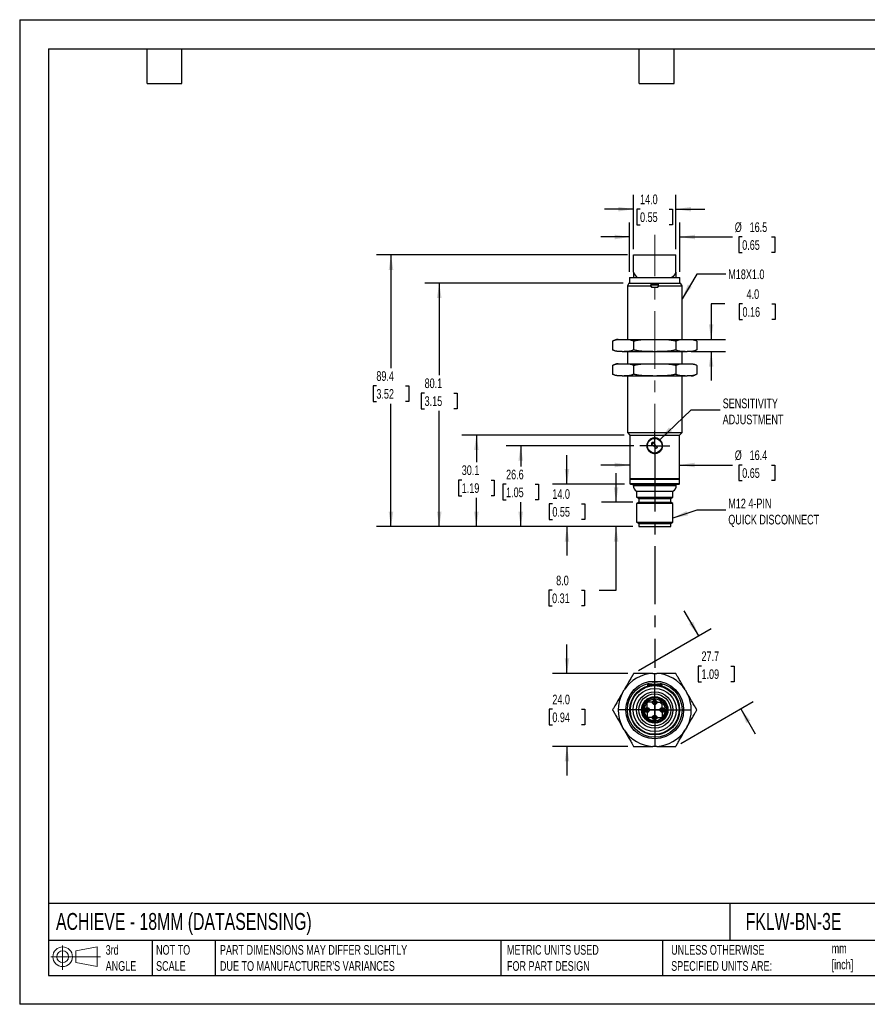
# Model space of a CAD drawing. Header units: millimetres. Extents: x 0 to 419, y 0 to 324.
# Tile 1 of 2: x 0 to 279, y 0 to 324. Entities that reach past the tile are written whole.
import ezdxf

# ---------------------------------------------------------------- set-up
doc = ezdxf.new("R2010")
doc.units = ezdxf.units.MM
doc.header["$LTSCALE"] = 1.5
doc.linetypes.add('CENTERX2', pattern=[20.32, 12.7, -2.54, 2.54, -2.54])
doc.layers.add('CENTER', color=40, linetype='CENTERX2')
doc.layers.add('DIMENSIONS', color=140, linetype='Continuous', lineweight=25)
doc.layers.add('TEXT', color=140, linetype='Continuous', lineweight=25)
doc.styles.add('SLDTEXTSTYLE0', font='TXT', dxfattribs={"width": 0.7})
doc.dimstyles.new('SLDDIMSTYLE0', dxfattribs={"dimtxt": 3.237012, "dimasz": 4.953, "dimexe": 0, "dimexo": 0.0625, "dimgap": 0.809253, "dimtad": 0, "dimtih": 1, "dimtoh": 1, "dimdec": 1, "dimrnd": 1e-09, "dimzin": 4, "dimdsep": 46, "dimtxsty": 'SLDTEXTSTYLE0', "dimsah": 1, "dimcen": 0.09, "dimadec": 0, "dimazin": 1, "dimtfac": 1, "dimtdec": 1, "dimtmove": 0, "dimatfit": 0, "dimfxl": 0, "dimfrac": 2, "dimtolj": 1, "dimtzin": 12, "dimarcsym": 0})
doc.dimstyles.new('SLDDIMSTYLE1', dxfattribs={"dimtxt": 3.237012, "dimasz": 4.953, "dimexe": 0, "dimexo": 0.0625, "dimgap": 0.809253, "dimtad": 0, "dimtih": 1, "dimtoh": 1, "dimdec": 1, "dimrnd": 1e-09, "dimzin": 12, "dimdsep": 46, "dimtxsty": 'SLDTEXTSTYLE0', "dimsah": 1, "dimcen": 0.09, "dimadec": 0, "dimazin": 3, "dimtfac": 1, "dimtdec": 1, "dimtofl": 0, "dimtmove": 0, "dimatfit": 3, "dimfxl": 0, "dimfrac": 2, "dimtolj": 1, "dimtzin": 12, "dimarcsym": 0})
doc.dimstyles.new('SLDDIMSTYLE2', dxfattribs={"dimtxt": 3.237012, "dimasz": 4.953, "dimexe": 0, "dimexo": 0.0625, "dimgap": 0.809253, "dimtad": 0, "dimtih": 1, "dimtoh": 1, "dimdec": 1, "dimrnd": 1e-09, "dimzin": 12, "dimdsep": 46, "dimtxsty": 'SLDTEXTSTYLE0', "dimsah": 1, "dimcen": 0.09, "dimadec": 0, "dimazin": 3, "dimtfac": 1, "dimtdec": 1, "dimtmove": 0, "dimatfit": 0, "dimfxl": 0, "dimfrac": 2, "dimtolj": 1, "dimtzin": 12, "dimarcsym": 0})
doc.dimstyles.new('SLDDIMSTYLE3', dxfattribs={"dimtxt": 0.18, "dimasz": 4.953, "dimexe": 0, "dimexo": 0.0625, "dimgap": 0, "dimtad": 0, "dimtih": 1, "dimtoh": 1, "dimdec": 0, "dimrnd": 1e-09, "dimzin": 0, "dimdsep": 46, "dimtxsty": 'Standard', "dimsah": 1, "dimcen": 0.09, "dimadec": 0, "dimazin": 0, "dimtfac": 4.953, "dimtdec": 0, "dimtofl": 0, "dimtmove": 0, "dimatfit": 3, "dimfxl": 0, "dimfrac": 2, "dimtolj": 1, "dimtzin": 0, "dimarcsym": 0})

# ---------------------------------------------------------------- blocks, each defined once
blk = doc.blocks.new('Block11')
at = {"color": 7, "linetype": 'Continuous', "lineweight": 18}
for p, q in [((3.88, 7.97), (3.88, 0)), ((8.22, 6.25), (15.26, 7.55)), ((15.26, 7.55), (15.26, 1.1)), ((0, 4.32), (16.31, 4.32)), ((8.22, 2.39), (8.22, 6.25)), ((8.22, 2.39), (15.26, 1.1))]:
    blk.add_line(p, q, dxfattribs=at)
for radius in [3.23, 1.93]:
    blk.add_circle((3.88, 4.32), radius, dxfattribs=at)
blk = doc.blocks.new('Block12')
at = {"color": 7, "linetype": 'Continuous'}
blk.add_blockref('Block11', (0, 0), dxfattribs=at)
blk = doc.blocks.new('_D')
at = {"layer": 'DIMENSIONS'}
for p, q in [((196.18, 165.13), (196.18, 174.65)), ((201.74, 165.13), (191.42, 165.13)), ((201.74, 157.13), (191.42, 157.13)), ((196.18, 136.18), (196.18, 157.13)), ((175.14, 136.18), (174.05, 136.18)), ((174.05, 136.18), (174.05, 131.04)), ((184.76, 136.18), (185.84, 136.18)), ((185.84, 136.18), (185.84, 131.04)), ((190.59, 136.18), (196.18, 136.18)), ((174.05, 131.04), (175.14, 131.04)), ((185.84, 131.04), (184.76, 131.04))]:
    blk.add_line(p, q, dxfattribs=at)
for points in [[(196.18, 165.13), (196.94, 170.08), (195.42, 170.08)], [(196.18, 157.13), (195.42, 152.17), (196.94, 152.17)]]:
    blk.add_solid(points, dxfattribs=at)
at = {"layer": 'DIMENSIONS', "char_height": 3.175, "attachment_point": 1, "style": 'SLDTEXTSTYLE0'}
for s, insert in [('8.0', (176.48, 141)), ('0.31', (175.14, 135.13))]:
    blk.add_mtext(s, dxfattribs=dict(at, insert=insert))
blk = doc.blocks.new('_D_1')
at = {"layer": 'DIMENSIONS'}
for p, q in [((180.03, 171.13), (180.03, 180.65)), ((198.99, 171.13), (175.27, 171.13)), ((175.22, 164.61), (174.13, 164.61)), ((174.13, 164.61), (174.13, 159.46)), ((184.84, 164.61), (185.93, 164.61)), ((185.93, 164.61), (185.93, 159.46)), ((174.13, 159.46), (175.22, 159.46)), ((185.93, 159.46), (184.84, 159.46)), ((201.74, 157.13), (175.27, 157.13)), ((180.03, 157.13), (180.03, 147.6))]:
    blk.add_line(p, q, dxfattribs=at)
for points in [[(180.03, 171.13), (180.79, 176.08), (179.27, 176.08)], [(180.03, 157.13), (179.27, 152.17), (180.79, 152.17)]]:
    blk.add_solid(points, dxfattribs=at)
at = {"layer": 'DIMENSIONS', "char_height": 3.175, "attachment_point": 1, "style": 'SLDTEXTSTYLE0'}
for s, insert in [('14.0', (175.22, 169.43)), ('0.55', (175.22, 163.56))]:
    blk.add_mtext(s, dxfattribs=dict(at, insert=insert))
blk = doc.blocks.new('_D_2')
at = {"layer": 'DIMENSIONS'}
for p, q in [((202.05, 183.73), (160.04, 183.73)), ((164.81, 183.73), (164.81, 176.9)), ((160, 171.03), (158.91, 171.03)), ((158.91, 171.03), (158.91, 165.88)), ((169.61, 171.03), (170.7, 171.03)), ((170.7, 171.03), (170.7, 165.88)), ((158.91, 165.88), (160, 165.88)), ((170.7, 165.88), (169.61, 165.88)), ((164.81, 157.13), (164.81, 165.16)), ((201.74, 157.13), (160.04, 157.13))]:
    blk.add_line(p, q, dxfattribs=at)
for points in [[(164.81, 183.73), (164.04, 178.77), (165.57, 178.77)], [(164.81, 157.13), (165.57, 162.08), (164.04, 162.08)]]:
    blk.add_solid(points, dxfattribs=at)
at = {"layer": 'DIMENSIONS', "char_height": 3.175, "attachment_point": 1, "style": 'SLDTEXTSTYLE0'}
for s, insert in [('26.6', (160, 175.85)), ('1.05', (160, 169.98))]:
    blk.add_mtext(s, dxfattribs=dict(at, insert=insert))
blk = doc.blocks.new('_D_3')
at = {"layer": 'DIMENSIONS'}
for p, q in [((198.79, 187.23), (145.47, 187.23)), ((150.23, 187.23), (150.23, 178.32)), ((145.42, 172.45), (144.33, 172.45)), ((144.33, 172.45), (144.33, 167.3)), ((155.04, 172.45), (156.13, 172.45)), ((156.13, 172.45), (156.13, 167.3)), ((144.33, 167.3), (145.42, 167.3)), ((150.23, 157.13), (150.23, 166.58)), ((156.13, 167.3), (155.04, 167.3)), ((201.74, 157.13), (145.47, 157.13))]:
    blk.add_line(p, q, dxfattribs=at)
for points in [[(150.23, 187.23), (149.47, 182.27), (150.99, 182.27)], [(150.23, 157.13), (150.99, 162.08), (149.47, 162.08)]]:
    blk.add_solid(points, dxfattribs=at)
at = {"layer": 'DIMENSIONS', "char_height": 3.175, "attachment_point": 1, "style": 'SLDTEXTSTYLE0'}
for s, insert in [('30.1', (145.42, 177.26)), ('1.19', (145.42, 171.39))]:
    blk.add_mtext(s, dxfattribs=dict(at, insert=insert))
blk = doc.blocks.new('_D_4')
at = {"layer": 'DIMENSIONS'}
for p, q in [((198.49, 237.23), (133.25, 237.23)), ((138.01, 237.23), (138.01, 206.91)), ((133.2, 201.04), (132.12, 201.04)), ((132.12, 201.04), (132.12, 195.9)), ((142.82, 201.04), (143.91, 201.04)), ((143.91, 201.04), (143.91, 195.9)), ((132.12, 195.9), (133.2, 195.9)), ((138.01, 157.13), (138.01, 195.17)), ((143.91, 195.9), (142.82, 195.9)), ((201.74, 157.13), (133.25, 157.13))]:
    blk.add_line(p, q, dxfattribs=at)
for points in [[(138.01, 237.23), (137.25, 232.27), (138.78, 232.27)], [(138.01, 157.13), (138.78, 162.08), (137.25, 162.08)]]:
    blk.add_solid(points, dxfattribs=at)
at = {"layer": 'DIMENSIONS', "char_height": 3.175, "attachment_point": 1, "style": 'SLDTEXTSTYLE0'}
for s, insert in [('80.1', (133.2, 205.86)), ('3.15', (133.2, 199.99))]:
    blk.add_mtext(s, dxfattribs=dict(at, insert=insert))
blk = doc.blocks.new('_D_5')
at = {"layer": 'DIMENSIONS'}
for p, q in [((199.99, 246.53), (117.38, 246.53)), ((122.14, 246.53), (122.14, 209.28)), ((117.33, 203.41), (116.24, 203.41)), ((116.24, 203.41), (116.24, 198.27)), ((126.95, 203.41), (128.03, 203.41)), ((128.03, 203.41), (128.03, 198.27)), ((116.24, 198.27), (117.33, 198.27)), ((128.03, 198.27), (126.95, 198.27)), ((122.14, 157.13), (122.14, 197.54)), ((201.74, 157.13), (117.38, 157.13))]:
    blk.add_line(p, q, dxfattribs=at)
for points in [[(122.14, 246.53), (121.38, 241.57), (122.9, 241.57)], [(122.14, 157.13), (122.9, 162.08), (121.38, 162.08)]]:
    blk.add_solid(points, dxfattribs=at)
at = {"layer": 'DIMENSIONS', "char_height": 3.175, "attachment_point": 1, "style": 'SLDTEXTSTYLE0'}
for s, insert in [('89.4', (117.33, 208.23)), ('3.52', (117.33, 202.36))]:
    blk.add_mtext(s, dxfattribs=dict(at, insert=insert))
blk = doc.blocks.new('_D_6')
at = {"layer": 'DIMENSIONS'}
for p, q in [((201.89, 248.43), (201.89, 266.29)), ((215.89, 248.43), (215.89, 266.29)), ((201.89, 261.53), (192.37, 261.53)), ((204.07, 261.53), (202.98, 261.53)), ((202.98, 261.53), (202.98, 256.38)), ((213.69, 261.53), (214.77, 261.53)), ((214.77, 261.53), (214.77, 256.38)), ((215.89, 261.53), (225.42, 261.53)), ((202.98, 256.38), (204.07, 256.38)), ((214.77, 256.38), (213.69, 256.38))]:
    blk.add_line(p, q, dxfattribs=at)
for points in [[(201.89, 261.53), (196.94, 262.29), (196.94, 260.77)], [(215.89, 261.53), (220.84, 260.77), (220.84, 262.29)]]:
    blk.add_solid(points, dxfattribs=at)
at = {"layer": 'DIMENSIONS', "char_height": 3.175, "attachment_point": 1, "style": 'SLDTEXTSTYLE0'}
for s, insert in [('14.0', (204.07, 266.35)), ('0.55', (204.07, 260.48))]:
    blk.add_mtext(s, dxfattribs=dict(at, insert=insert))
blk = doc.blocks.new('_D_7')
at = {"layer": 'DIMENSIONS'}
for p, q in [((200.64, 240.93), (200.64, 257.14)), ((217.14, 240.93), (217.14, 257.14)), ((200.64, 252.38), (191.12, 252.38)), ((217.14, 252.38), (234.5, 252.38)), ((237.67, 252.38), (236.58, 252.38)), ((236.58, 252.38), (236.58, 247.23)), ((247.29, 252.38), (248.37, 252.38)), ((248.37, 252.38), (248.37, 247.23)), ((236.58, 247.23), (237.67, 247.23)), ((248.37, 247.23), (247.29, 247.23))]:
    blk.add_line(p, q, dxfattribs=at)
for points in [[(200.64, 252.38), (195.69, 253.14), (195.69, 251.62)], [(217.14, 252.38), (222.09, 251.62), (222.09, 253.14)]]:
    blk.add_solid(points, dxfattribs=at)
at = {"layer": 'DIMENSIONS', "char_height": 3.175, "attachment_point": 1, "style": 'SLDTEXTSTYLE0'}
for s, insert in [('%%c', (235.22, 257.2)), ('16.5', (240.11, 257.2)), ('0.65', (237.67, 251.33))]:
    blk.add_mtext(s, dxfattribs=dict(at, insert=insert))
blk = doc.blocks.new('_D_8')
at = {"layer": 'DIMENSIONS'}
for p, q in [((231.93, 230.36), (227.45, 230.36)), ((227.45, 230.36), (227.45, 218.71)), ((237.76, 230.36), (236.67, 230.36)), ((236.67, 230.36), (236.67, 225.22)), ((247.38, 230.36), (248.47, 230.36)), ((248.47, 230.36), (248.47, 225.22)), ((236.67, 225.22), (237.76, 225.22)), ((248.47, 225.22), (247.38, 225.22)), ((221.51, 218.71), (232.22, 218.71)), ((221.51, 214.71), (232.22, 214.71)), ((227.45, 214.71), (227.45, 205.18))]:
    blk.add_line(p, q, dxfattribs=at)
for points in [[(227.45, 218.71), (228.22, 223.66), (226.69, 223.66)], [(227.45, 214.71), (226.69, 209.75), (228.22, 209.75)]]:
    blk.add_solid(points, dxfattribs=at)
at = {"layer": 'DIMENSIONS', "char_height": 3.175, "attachment_point": 1, "style": 'SLDTEXTSTYLE0'}
for s, insert in [('4.0', (239.11, 235.18)), ('0.16', (237.76, 229.31))]:
    blk.add_mtext(s, dxfattribs=dict(at, insert=insert))
blk = doc.blocks.new('_D_9')
at = {"layer": 'DIMENSIONS'}
for p, q in [((200.69, 177.38), (191.17, 177.38)), ((217.09, 177.38), (234.5, 177.38)), ((237.67, 177.38), (236.58, 177.38)), ((236.58, 177.38), (236.58, 172.24)), ((247.29, 177.38), (248.37, 177.38)), ((248.37, 177.38), (248.37, 172.24)), ((236.58, 172.24), (237.67, 172.24)), ((248.37, 172.24), (247.29, 172.24))]:
    blk.add_line(p, q, dxfattribs=at)
for points in [[(200.69, 177.38), (195.74, 178.14), (195.74, 176.62)], [(217.09, 177.38), (222.04, 176.62), (222.04, 178.14)]]:
    blk.add_solid(points, dxfattribs=at)
at = {"layer": 'DIMENSIONS', "char_height": 3.175, "attachment_point": 1, "style": 'SLDTEXTSTYLE0'}
for s, insert in [('%%c', (235.22, 182.2)), ('16.4', (240.11, 182.2)), ('0.65', (237.67, 176.33))]:
    blk.add_mtext(s, dxfattribs=dict(at, insert=insert))
blk = doc.blocks.new('SW_CENTERMARKSYMBOL_0')
at = {"layer": 'CENTER', "color": 0}
for p, q in [((0, 2.54), (0, 4.94)), ((-2.54, 0), (-4.94, 0)), ((0, 0), (-2.54, 0)), ((0, 0), (0, 2.54)), ((0, 0), (0, -2.54)), ((0, 0), (2.54, 0)), ((2.54, 0), (4.94, 0)), ((0, -2.54), (0, -73.03))]:
    blk.add_line(p, q, dxfattribs=at)
blk = doc.blocks.new('_D_10')
at = {"layer": 'DIMENSIONS'}
for p, q in [((180.03, 108.83), (180.03, 118.36)), ((200.06, 108.83), (175.27, 108.83)), ((175.22, 97.03), (174.13, 97.03)), ((174.13, 97.03), (174.13, 91.89)), ((184.84, 97.03), (185.93, 97.03)), ((185.93, 97.03), (185.93, 91.89)), ((174.13, 91.89), (175.22, 91.89)), ((185.93, 91.89), (184.84, 91.89)), ((200.06, 84.83), (175.27, 84.83)), ((180.03, 84.83), (180.03, 75.31))]:
    blk.add_line(p, q, dxfattribs=at)
for points in [[(180.03, 108.83), (180.79, 113.79), (179.27, 113.79)], [(180.03, 84.83), (179.27, 79.88), (180.79, 79.88)]]:
    blk.add_solid(points, dxfattribs=at)
at = {"layer": 'DIMENSIONS', "char_height": 3.175, "attachment_point": 1, "style": 'SLDTEXTSTYLE0'}
for s, insert in [('24.0', (175.22, 101.85)), ('0.94', (175.22, 95.98))]:
    blk.add_mtext(s, dxfattribs=dict(at, insert=insert))
blk = doc.blocks.new('_D_11')
at = {"layer": 'DIMENSIONS'}
for p, q in [((223.35, 121.18), (218.59, 129.43)), ((203.61, 109.79), (227.47, 123.56)), ((224.28, 111.24), (223.19, 111.24)), ((223.19, 111.24), (223.19, 106.1)), ((233.9, 111.24), (234.98, 111.24)), ((234.98, 111.24), (234.98, 106.1)), ((223.19, 106.1), (224.28, 106.1)), ((234.98, 106.1), (233.9, 106.1)), ((217.47, 85.79), (241.33, 99.56)), ((237.2, 97.18), (241.97, 88.93))]:
    blk.add_line(p, q, dxfattribs=at)
for points in [[(223.35, 121.18), (221.53, 125.85), (220.21, 125.09)], [(237.2, 97.18), (239.02, 92.51), (240.34, 93.27)]]:
    blk.add_solid(points, dxfattribs=at)
at = {"layer": 'DIMENSIONS', "char_height": 3.175, "attachment_point": 1, "style": 'SLDTEXTSTYLE0'}
for s, insert in [('27.7', (224.28, 116.06)), ('1.09', (224.28, 110.19))]:
    blk.add_mtext(s, dxfattribs=dict(at, insert=insert))
blk = doc.blocks.new('SW_CENTERMARKSYMBOL_1')
at = {"layer": 'CENTER', "color": 0}
for p, q in [((0, 5.08), (0, 12.048)), ((-5.08, 0), (-12.048, 0)), ((0, 0), (-2.54, 0)), ((0, 0), (0, 2.54)), ((0, 0), (0, -2.54)), ((0, 0), (2.54, 0)), ((5.08, 0), (12.048, 0)), ((0, -5.08), (0, -12.048))]:
    blk.add_line(p, q, dxfattribs=at)
blk = doc.blocks.new('SW_CENTERMARKSYMBOL_2')
at = {"layer": 'CENTER', "color": 0}
for p, q in [((-2.54, 0), (-3.04, 0)), ((0, 0), (-2.54, 0)), ((0, 2.54), (0, 3.04)), ((0, 0), (0, 2.54)), ((0, 0), (0, -2.54)), ((0, 0), (2.54, 0)), ((2.54, 0), (3.04, 0)), ((0, -2.54), (0, -3.04))]:
    blk.add_line(p, q, dxfattribs=at)
blk = doc.blocks.new('SW_CENTERMARKSYMBOL_3')
at = {"layer": 'CENTER', "color": 0}
for p, q in [((-2.54, 0), (-3.04, 0)), ((0, 0), (-2.54, 0)), ((0, 2.54), (0, 3.04)), ((0, 0), (0, 2.54)), ((0, 0), (0, -2.54)), ((0, 0), (2.54, 0)), ((2.54, 0), (3.04, 0)), ((0, -2.54), (0, -3.04))]:
    blk.add_line(p, q, dxfattribs=at)
blk = doc.blocks.new('SW_CENTERMARKSYMBOL_4')
at = {"layer": 'CENTER', "color": 0}
for p, q in [((-2.54, 0), (-3.04, 0)), ((0, 0), (-2.54, 0)), ((0, 2.54), (0, 3.04)), ((0, 0), (0, 2.54)), ((0, 0), (0, -2.54)), ((0, 0), (2.54, 0)), ((2.54, 0), (3.04, 0)), ((0, -2.54), (0, -3.04))]:
    blk.add_line(p, q, dxfattribs=at)
blk = doc.blocks.new('SW_CENTERMARKSYMBOL_5')
at = {"layer": 'CENTER', "color": 0}
for p, q in [((-2.54, 0), (-3.04, 0)), ((0, 0), (-2.54, 0)), ((0, 2.54), (0, 3.04)), ((0, 0), (0, 2.54)), ((0, 0), (0, -2.54)), ((0, 0), (2.54, 0)), ((2.54, 0), (3.04, 0)), ((0, -2.54), (0, -3.04))]:
    blk.add_line(p, q, dxfattribs=at)

msp = doc.modelspace()

# ---------------------------------------------------------------- linework, layer by layer
at = {"color": 7, "linetype": 'Continuous'}
for p, q in [((0, 323.85), (0, 0)), ((0, 323.85), (419.1, 323.85)), ((419.1, 0), (0, 0))]:
    msp.add_line(p, q, dxfattribs=at)
for p, q in [((201.89, 240.77), (201.89, 246.53)), ((201.89, 246.53), (215.89, 246.53)), ((215.89, 240.77), (215.89, 246.53)), ((201.89, 240.77), (201.89, 239.03)), ((215.89, 240.77), (215.89, 239.03)), ((200.39, 237.23), (199.89, 236.36)), ((200.39, 237.23), (207.59, 237.23)), ((200.64, 239.03), (200.64, 237.23)), ((200.64, 239.03), (217.14, 239.03)), ((207.59, 237.23), (210.19, 237.23)), ((207.64, 237.03), (207.59, 237.03)), ((207.64, 237.03), (210.14, 237.03)), ((207.64, 236.33), (207.64, 236.53)), ((210.14, 236.53), (207.64, 236.53)), ((210.19, 237.03), (210.14, 237.03)), ((210.14, 236.33), (210.14, 236.53)), ((210.19, 237.23), (217.39, 237.23)), ((217.14, 237.23), (217.14, 239.03)), ((217.89, 236.36), (217.39, 237.23)), ((199.89, 236.36), (199.89, 218.71)), ((199.89, 236.36), (207.59, 236.36)), ((207.59, 236.36), (207.59, 236.33)), ((208.09, 235.83), (209.69, 235.83)), ((210.19, 236.36), (217.89, 236.36)), ((210.19, 236.33), (210.19, 236.36)), ((217.89, 218.71), (217.89, 236.36)), ((195.06, 218.17), (195.03, 218.15)), ((195.03, 218.15), (195.03, 215.26)), ((198.17, 218.71), (198.82, 218.71)), ((198.82, 218.71), (208.24, 218.71)), ((201.96, 218.15), (201.96, 215.26)), ((208.24, 218.71), (209.54, 218.71)), ((209.54, 218.71), (218.96, 218.71)), ((215.82, 218.15), (215.82, 215.26)), ((218.96, 218.71), (219.61, 218.71)), ((222.75, 218.15), (222.75, 215.26)), ((198.17, 214.71), (198.82, 214.71)), ((198.82, 214.71), (208.24, 214.71)), ((199.89, 214.71), (199.89, 210.71)), ((208.24, 214.71), (209.54, 214.71)), ((209.54, 214.71), (218.96, 214.71)), ((217.89, 210.71), (217.89, 214.71)), ((218.96, 214.71), (219.61, 214.71)), ((222.72, 215.24), (222.75, 215.26)), ((198.17, 210.71), (198.82, 210.71)), ((198.82, 210.71), (208.24, 210.71)), ((208.24, 210.71), (209.54, 210.71)), ((209.54, 210.71), (218.96, 210.71)), ((218.96, 210.71), (219.61, 210.71)), ((195.06, 210.17), (195.03, 210.15)), ((195.03, 210.15), (195.03, 207.26)), ((201.96, 210.15), (201.96, 207.26)), ((215.82, 210.15), (215.82, 207.26)), ((222.75, 210.15), (222.75, 207.26)), ((198.17, 206.71), (198.82, 206.71)), ((198.82, 206.71), (208.24, 206.71)), ((199.89, 206.71), (199.89, 188.03)), ((208.24, 206.71), (209.54, 206.71)), ((209.54, 206.71), (218.96, 206.71)), ((217.89, 188.03), (217.89, 206.71)), ((218.96, 206.71), (219.61, 206.71)), ((222.72, 207.24), (222.75, 207.26)), ((199.89, 188.03), (200.69, 187.23)), ((199.89, 188.03), (208.89, 188.03)), ((208.89, 188.03), (217.89, 188.03)), ((217.09, 187.23), (217.89, 188.03)), ((200.69, 187.23), (200.69, 172.93)), ((200.69, 187.23), (208.89, 187.23)), ((207.95, 184.28), (208.38, 184.69)), ((208.91, 184.79), (208.08, 184.81)), ((208.38, 184.69), (208.59, 184.48)), ((208.59, 184.48), (208.91, 184.79)), ((208.89, 187.23), (217.09, 187.23)), ((217.09, 172.93), (217.09, 187.23)), ((207.85, 184.59), (207.83, 183.75)), ((207.83, 183.75), (208.15, 184.06)), ((208.15, 184.06), (207.95, 184.28)), ((209.4, 182.76), (208.15, 184.06)), ((208.59, 184.48), (209.83, 183.18)), ((209.83, 183.18), (209.4, 182.76)), ((200.69, 172.93), (200.89, 172.73)), ((200.69, 172.93), (208.89, 172.93)), ((200.69, 172.73), (200.69, 171.33)), ((200.69, 172.73), (217.09, 172.73)), ((208.89, 172.93), (217.09, 172.93)), ((216.89, 172.73), (217.09, 172.93)), ((217.09, 171.33), (217.09, 172.73)), ((200.69, 171.33), (217.09, 171.33)), ((200.89, 171.13), (216.89, 171.13)), ((201.79, 171.13), (201.79, 170.61)), ((201.79, 170.61), (215.99, 170.61)), ((202.89, 168.82), (202.89, 166.76)), ((202.89, 168.82), (214.89, 168.82)), ((214.89, 166.76), (214.89, 168.82)), ((215.99, 170.61), (215.99, 171.13)), ((202.89, 166.76), (203.64, 166.33)), ((202.89, 166.76), (214.89, 166.76)), ((203.64, 166.33), (203.64, 165.13)), ((203.64, 166.33), (214.14, 166.33)), ((214.14, 166.33), (214.89, 166.76)), ((214.14, 165.13), (214.14, 166.33)), ((203.64, 165.13), (202.89, 164.69)), ((202.89, 164.69), (202.89, 158.56)), ((214.89, 164.69), (202.89, 164.69)), ((203.64, 165.13), (214.14, 165.13)), ((214.89, 164.69), (214.14, 165.13)), ((214.89, 158.56), (214.89, 164.69)), ((202.89, 158.56), (203.64, 158.13)), ((202.89, 158.56), (214.89, 158.56)), ((203.64, 158.13), (203.64, 157.13)), ((203.64, 158.13), (214.14, 158.13)), ((203.64, 157.13), (214.14, 157.13)), ((214.14, 158.13), (214.89, 158.56)), ((214.14, 157.13), (214.14, 158.13)), ((208.24, 108.83), (209.54, 108.83)), ((206.49, 105.03), (206.49, 104.67)), ((211.29, 105.03), (206.49, 105.03)), ((207.83, 105.08), (208.15, 105.08)), ((207.83, 105.08), (207.83, 105.03)), ((208.15, 105.08), (208.15, 105.03)), ((208.15, 105.08), (208.38, 105.08)), ((208.38, 105.03), (208.38, 105.08)), ((208.38, 105.08), (208.59, 105.08)), ((208.59, 105.08), (208.59, 105.03)), ((208.59, 105.08), (208.91, 105.08)), ((208.91, 105.08), (208.91, 105.03)), ((211.29, 104.67), (211.29, 105.03)), ((198.17, 102.27), (198.82, 103.4)), ((218.96, 103.4), (219.61, 102.27)), ((210.98, 99.77), (211.37, 100.16)), ((212.22, 99.31), (211.82, 98.92)), ((198.82, 90.27), (198.17, 91.4)), ((219.61, 91.4), (218.96, 90.27)), ((209.54, 84.83), (208.24, 84.83))]:
    msp.add_line(p, q)
for centre, radius in [((208.89, 183.73), 2.4), ((208.89, 96.83), 9.51), ((208.89, 96.83), 9), ((208.89, 96.83), 8.2), ((208.89, 96.83), 8), ((208.89, 96.83), 7.1), ((208.89, 96.83), 6), ((208.89, 96.83), 5.25), ((208.89, 96.83), 4.35), ((208.89, 96.83), 4.15), ((206.39, 96.83), 0.75), ((206.39, 96.83), 0.5), ((208.89, 99.33), 0.75), ((208.89, 99.33), 0.5), ((211.39, 96.83), 0.75), ((211.39, 96.83), 0.5), ((208.89, 94.33), 0.75), ((208.89, 94.33), 0.5)]:
    msp.add_circle(centre, radius)
for centre, radius, start, end in [((196.95, 215.13), 3.58, 91.2478, 109.9813), ((220.83, 218.28), 3.58, 271.2478, 289.9813), ((196.95, 207.13), 3.58, 91.2478, 109.9813), ((220.83, 210.28), 3.58, 271.2478, 289.9813), ((208.89, 183.73), 1.35, 126.9949, 140.5611), ((200.89, 171.33), 0.2, 180, 270), ((203.79, 170.61), 2, 180, 243.2563), ((213.99, 170.61), 2, 296.7437, 0), ((216.89, 171.33), 0.2, 270, 0), ((208.89, 96.83), 12.02, 93.1112, 146.8888), ((208.89, 96.83), 12.02, 33.1112, 86.8888), ((208.89, 96.83), 12.02, 153.1112, 206.8888), ((208.89, 96.83), 3.95, 53.737, 36.263), ((208.89, 96.83), 12.02, 333.1112, 26.8888), ((208.89, 96.83), 3.53, 54.7213, 35.2787), ((208.89, 96.83), 3.5, 54.7305, 35.2695), ((211.4, 99.34), 0.6, 135, 315), ((208.89, 96.83), 12.02, 213.1112, 266.8888), ((208.89, 96.83), 12.02, 273.1112, 326.8888)]:
    msp.add_arc(centre, radius, start, end)
for points in [[(201.89, 240.77), (202.25, 240.13), (202.7, 239.54), (203.22, 239.03)], [(215.89, 240.77), (215.53, 240.13), (215.08, 239.54), (214.56, 239.03)], [(207.59, 237.23), (207.59, 236.94), (207.59, 236.65), (207.59, 236.36)], [(207.64, 237.03), (207.64, 236.86), (207.64, 236.69), (207.64, 236.53)], [(210.14, 236.53), (210.14, 236.69), (210.14, 236.86), (210.14, 237.03)], [(210.19, 236.36), (210.19, 236.65), (210.19, 236.94), (210.19, 237.23)]]:
    msp.add_open_spline(points, degree=3)
for points, knots in [([(208.09, 235.83), (208.07, 235.83), (208.02, 235.83), (207.96, 235.84), (207.89, 235.87), (207.81, 235.91), (207.73, 235.97), (207.67, 236.05), (207.63, 236.13), (207.6, 236.23), (207.59, 236.29), (207.59, 236.33)], [0, 0, 0, 0, 0.083186, 0.166168, 0.250381, 0.375723, 0.499961, 0.624084, 0.749052, 0.873963, 1, 1, 1, 1]), ([(207.64, 236.33), (207.64, 236.31), (207.64, 236.26), (207.66, 236.2), (207.68, 236.12), (207.72, 236.05), (207.78, 235.97), (207.86, 235.91), (207.95, 235.86), (208.04, 235.83), (208.11, 235.83), (208.14, 235.83)], [0, 0, 0, 0, 0.084354, 0.167552, 0.25102, 0.375813, 0.499834, 0.623948, 0.749504, 0.875413, 1, 1, 1, 1]), ([(209.64, 235.83), (209.66, 235.83), (209.71, 235.83), (209.77, 235.84), (209.84, 235.87), (209.92, 235.91), (210, 235.97), (210.06, 236.05), (210.1, 236.13), (210.13, 236.23), (210.14, 236.29), (210.14, 236.33)], [0, 0, 0, 0, 0.083182, 0.166162, 0.250372, 0.375716, 0.499963, 0.624099, 0.749067, 0.873977, 1, 1, 1, 1]), ([(210.19, 236.33), (210.19, 236.31), (210.19, 236.26), (210.17, 236.2), (210.15, 236.12), (210.11, 236.05), (210.05, 235.97), (209.97, 235.91), (209.88, 235.86), (209.79, 235.83), (209.72, 235.83), (209.69, 235.83)], [0, 0, 0, 0, 0.084365, 0.167567, 0.25103, 0.375822, 0.499834, 0.623944, 0.749499, 0.875407, 1, 1, 1, 1]), ([(195.03, 218.15), (195.07, 218.18), (195.16, 218.23), (195.28, 218.29), (195.41, 218.35), (195.54, 218.41), (195.67, 218.46), (195.89, 218.52), (196.2, 218.6), (196.59, 218.65), (196.98, 218.68), (197.51, 218.71), (197.91, 218.71), (198.17, 218.71)], [0, 0, 0, 0, 0.040694, 0.081787, 0.123293, 0.165226, 0.207601, 0.25043, 0.374145, 0.499594, 0.624444, 0.749655, 1, 1, 1, 1]), ([(198.82, 218.71), (199.09, 218.71), (199.48, 218.71), (200.01, 218.68), (200.4, 218.65), (200.8, 218.6), (201.15, 218.52), (201.45, 218.41), (201.71, 218.3), (201.88, 218.2), (201.96, 218.15)], [0, 0, 0, 0, 0.249858, 0.374748, 0.499299, 0.624724, 0.748439, 0.834032, 0.917848, 1, 1, 1, 1]), ([(201.96, 218.15), (202.04, 218.18), (202.21, 218.23), (202.46, 218.29), (202.71, 218.35), (202.97, 218.41), (203.23, 218.45), (203.67, 218.52), (204.28, 218.6), (205.07, 218.65), (205.87, 218.68), (206.92, 218.71), (207.71, 218.71), (208.24, 218.71)], [0, 0, 0, 0, 0.040542, 0.08148, 0.122829, 0.164602, 0.206813, 0.249476, 0.373818, 0.499914, 0.624736, 0.749916, 1, 1, 1, 1]), ([(209.54, 218.71), (210.07, 218.71), (210.86, 218.71), (211.91, 218.68), (212.7, 218.65), (213.49, 218.6), (214.19, 218.52), (214.8, 218.41), (215.32, 218.3), (215.65, 218.2), (215.82, 218.15)], [0, 0, 0, 0, 0.249911, 0.374819, 0.499388, 0.624811, 0.748523, 0.834087, 0.917875, 1, 1, 1, 1]), ([(215.82, 218.15), (215.86, 218.18), (215.94, 218.23), (216.07, 218.29), (216.2, 218.35), (216.32, 218.41), (216.46, 218.46), (216.67, 218.52), (216.98, 218.6), (217.37, 218.65), (217.77, 218.68), (218.3, 218.71), (218.69, 218.71), (218.96, 218.71)], [0, 0, 0, 0, 0.040694, 0.081787, 0.123293, 0.165226, 0.207601, 0.25043, 0.374145, 0.499594, 0.624444, 0.749655, 1, 1, 1, 1]), ([(219.61, 218.71), (219.87, 218.71), (220.27, 218.71), (220.79, 218.68), (221.19, 218.65), (221.58, 218.6), (221.93, 218.52), (222.24, 218.41), (222.5, 218.3), (222.66, 218.2), (222.75, 218.15)], [0, 0, 0, 0, 0.249858, 0.374748, 0.499299, 0.624724, 0.748439, 0.834032, 0.917848, 1, 1, 1, 1]), ([(198.17, 214.71), (197.91, 214.71), (197.51, 214.71), (196.99, 214.73), (196.59, 214.76), (196.2, 214.82), (195.85, 214.9), (195.54, 215), (195.28, 215.12), (195.12, 215.21), (195.03, 215.26)], [0, 0, 0, 0, 0.249858, 0.374748, 0.499299, 0.624724, 0.748439, 0.834032, 0.917848, 1, 1, 1, 1]), ([(201.96, 215.26), (201.92, 215.24), (201.84, 215.19), (201.71, 215.12), (201.59, 215.06), (201.46, 215.01), (201.32, 214.96), (201.11, 214.89), (200.8, 214.82), (200.41, 214.76), (200.01, 214.73), (199.48, 214.71), (199.09, 214.71), (198.82, 214.71)], [0, 0, 0, 0, 0.040694, 0.081787, 0.123293, 0.165226, 0.207601, 0.25043, 0.374145, 0.499594, 0.624444, 0.749655, 1, 1, 1, 1]), ([(208.24, 214.71), (207.71, 214.71), (206.92, 214.71), (205.87, 214.73), (205.08, 214.76), (204.29, 214.82), (203.59, 214.9), (202.98, 215), (202.46, 215.12), (202.13, 215.21), (201.96, 215.26)], [0, 0, 0, 0, 0.249911, 0.374819, 0.499388, 0.624811, 0.748523, 0.834087, 0.917875, 1, 1, 1, 1]), ([(215.82, 215.26), (215.74, 215.24), (215.57, 215.19), (215.32, 215.12), (215.07, 215.06), (214.81, 215.01), (214.55, 214.96), (214.11, 214.89), (213.5, 214.82), (212.71, 214.76), (211.91, 214.73), (210.86, 214.71), (210.07, 214.71), (209.54, 214.71)], [0, 0, 0, 0, 0.040542, 0.08148, 0.122829, 0.164602, 0.206813, 0.249476, 0.373818, 0.499914, 0.624736, 0.749916, 1, 1, 1, 1]), ([(218.96, 214.71), (218.69, 214.71), (218.3, 214.71), (217.77, 214.73), (217.38, 214.76), (216.98, 214.82), (216.63, 214.9), (216.33, 215), (216.07, 215.12), (215.9, 215.21), (215.82, 215.26)], [0, 0, 0, 0, 0.249858, 0.374748, 0.499299, 0.624724, 0.748439, 0.834032, 0.917848, 1, 1, 1, 1]), ([(222.75, 215.26), (222.71, 215.24), (222.62, 215.19), (222.5, 215.12), (222.37, 215.06), (222.24, 215.01), (222.11, 214.96), (221.89, 214.89), (221.58, 214.82), (221.19, 214.76), (220.8, 214.73), (220.27, 214.71), (219.87, 214.71), (219.61, 214.71)], [0, 0, 0, 0, 0.040694, 0.081787, 0.123293, 0.165226, 0.207601, 0.25043, 0.374145, 0.499594, 0.624444, 0.749655, 1, 1, 1, 1]), ([(195.03, 210.15), (195.07, 210.18), (195.16, 210.23), (195.28, 210.29), (195.41, 210.35), (195.54, 210.41), (195.67, 210.46), (195.89, 210.52), (196.2, 210.6), (196.59, 210.65), (196.98, 210.68), (197.51, 210.71), (197.91, 210.71), (198.17, 210.71)], [0, 0, 0, 0, 0.040694, 0.081787, 0.123293, 0.165226, 0.207601, 0.25043, 0.374145, 0.499594, 0.624444, 0.749655, 1, 1, 1, 1]), ([(198.82, 210.71), (199.09, 210.71), (199.48, 210.71), (200.01, 210.68), (200.4, 210.65), (200.8, 210.6), (201.15, 210.52), (201.45, 210.41), (201.71, 210.3), (201.88, 210.2), (201.96, 210.15)], [0, 0, 0, 0, 0.249858, 0.374748, 0.499299, 0.624724, 0.748439, 0.834032, 0.917848, 1, 1, 1, 1]), ([(201.96, 210.15), (202.04, 210.18), (202.21, 210.23), (202.46, 210.29), (202.71, 210.35), (202.97, 210.41), (203.23, 210.45), (203.67, 210.52), (204.28, 210.6), (205.07, 210.65), (205.87, 210.68), (206.92, 210.71), (207.71, 210.71), (208.24, 210.71)], [0, 0, 0, 0, 0.040542, 0.08148, 0.122829, 0.164602, 0.206813, 0.249476, 0.373818, 0.499914, 0.624736, 0.749916, 1, 1, 1, 1]), ([(209.54, 210.71), (210.07, 210.71), (210.86, 210.71), (211.91, 210.68), (212.7, 210.65), (213.49, 210.6), (214.19, 210.52), (214.8, 210.41), (215.32, 210.3), (215.65, 210.2), (215.82, 210.15)], [0, 0, 0, 0, 0.249911, 0.374819, 0.499388, 0.624811, 0.748523, 0.834087, 0.917875, 1, 1, 1, 1]), ([(215.82, 210.15), (215.86, 210.18), (215.94, 210.23), (216.07, 210.29), (216.2, 210.35), (216.32, 210.41), (216.46, 210.46), (216.67, 210.52), (216.98, 210.6), (217.37, 210.65), (217.77, 210.68), (218.3, 210.71), (218.69, 210.71), (218.96, 210.71)], [0, 0, 0, 0, 0.040694, 0.081787, 0.123293, 0.165226, 0.207601, 0.25043, 0.374145, 0.499594, 0.624444, 0.749655, 1, 1, 1, 1]), ([(219.61, 210.71), (219.87, 210.71), (220.27, 210.71), (220.79, 210.68), (221.19, 210.65), (221.58, 210.6), (221.93, 210.52), (222.24, 210.41), (222.5, 210.3), (222.66, 210.2), (222.75, 210.15)], [0, 0, 0, 0, 0.249858, 0.374748, 0.4992988, 0.6247243, 0.7484395, 0.8340325, 0.9178484, 1, 1, 1, 1]), ([(198.17, 206.71), (197.91, 206.71), (197.51, 206.71), (196.99, 206.73), (196.59, 206.76), (196.2, 206.82), (195.85, 206.9), (195.54, 207), (195.28, 207.12), (195.12, 207.21), (195.03, 207.26)], [0, 0, 0, 0, 0.249858, 0.374748, 0.499299, 0.624724, 0.748439, 0.834032, 0.917848, 1, 1, 1, 1]), ([(201.96, 207.26), (201.92, 207.24), (201.84, 207.19), (201.71, 207.12), (201.59, 207.06), (201.46, 207.01), (201.32, 206.96), (201.11, 206.89), (200.8, 206.82), (200.41, 206.76), (200.01, 206.73), (199.48, 206.71), (199.09, 206.71), (198.82, 206.71)], [0, 0, 0, 0, 0.040694, 0.081787, 0.123293, 0.165226, 0.207601, 0.25043, 0.374145, 0.499594, 0.624444, 0.749655, 1, 1, 1, 1]), ([(208.24, 206.71), (207.71, 206.71), (206.92, 206.71), (205.87, 206.73), (205.08, 206.76), (204.29, 206.82), (203.59, 206.9), (202.98, 207), (202.46, 207.12), (202.13, 207.21), (201.96, 207.26)], [0, 0, 0, 0, 0.249911, 0.374819, 0.499388, 0.624811, 0.748523, 0.834087, 0.917875, 1, 1, 1, 1]), ([(215.82, 207.26), (215.74, 207.24), (215.57, 207.19), (215.32, 207.12), (215.07, 207.06), (214.81, 207.01), (214.55, 206.96), (214.11, 206.89), (213.5, 206.82), (212.71, 206.76), (211.91, 206.73), (210.86, 206.71), (210.07, 206.71), (209.54, 206.71)], [0, 0, 0, 0, 0.0405417, 0.0814798, 0.1228286, 0.1646018, 0.206813, 0.249476, 0.3738178, 0.4999145, 0.6247358, 0.7499156, 1, 1, 1, 1]), ([(218.96, 206.71), (218.69, 206.71), (218.3, 206.71), (217.77, 206.73), (217.38, 206.76), (216.98, 206.82), (216.63, 206.9), (216.33, 207), (216.07, 207.12), (215.9, 207.21), (215.82, 207.26)], [0, 0, 0, 0, 0.249858, 0.374748, 0.499299, 0.624724, 0.748439, 0.834032, 0.917848, 1, 1, 1, 1]), ([(222.75, 207.26), (222.71, 207.24), (222.62, 207.19), (222.5, 207.12), (222.37, 207.06), (222.24, 207.01), (222.11, 206.96), (221.89, 206.89), (221.58, 206.82), (221.19, 206.76), (220.8, 206.73), (220.27, 206.71), (219.87, 206.71), (219.61, 206.71)], [0, 0, 0, 0, 0.040694, 0.081787, 0.123293, 0.165226, 0.207601, 0.25043, 0.374145, 0.499594, 0.624444, 0.749655, 1, 1, 1, 1]), ([(208.89, 181.18), (208.72, 181.18), (208.38, 181.21), (207.89, 181.36), (207.44, 181.59), (207.04, 181.9), (206.71, 182.29), (206.47, 182.73), (206.31, 183.22), (206.26, 183.73), (206.31, 184.24), (206.47, 184.72), (206.71, 185.17), (207.04, 185.55), (207.44, 185.87), (207.89, 186.1), (208.38, 186.25), (208.72, 186.28), (209.06, 186.28), (209.4, 186.25), (209.89, 186.1), (210.34, 185.87), (210.74, 185.55), (211.07, 185.17), (211.31, 184.72), (211.47, 184.24), (211.52, 183.73), (211.47, 183.22), (211.31, 182.73), (211.07, 182.29), (210.74, 181.9), (210.34, 181.59), (209.89, 181.36), (209.4, 181.21), (209.06, 181.18), (208.89, 181.18)], [0, 0, 0, 0, 0.031031, 0.062502, 0.093941, 0.125003, 0.156295, 0.187502, 0.219081, 0.249999, 0.280854, 0.312498, 0.343716, 0.374996, 0.406059, 0.437498, 0.468928, 0.5, 0.500004, 0.531077, 0.562515, 0.593944, 0.625015, 0.656293, 0.687512, 0.7191, 0.750008, 0.780875, 0.812504, 0.84371, 0.875, 0.906047, 0.9375, 0.968966, 1, 1, 1, 1]), ([(201.96, 108.83), (201.92, 108.76), (201.84, 108.62), (201.71, 108.4), (201.59, 108.18), (201.46, 107.95), (201.32, 107.73), (201.11, 107.35), (200.8, 106.82), (200.41, 106.14), (200.01, 105.45), (199.48, 104.54), (199.09, 103.85), (198.82, 103.4)], [0, 0, 0, 0, 0.040694, 0.081787, 0.123293, 0.165226, 0.207601, 0.25043, 0.374145, 0.499594, 0.624444, 0.749655, 1, 1, 1, 1]), ([(208.24, 108.83), (207.71, 108.83), (206.92, 108.83), (205.87, 108.83), (205.08, 108.83), (204.29, 108.83), (203.59, 108.83), (202.98, 108.83), (202.46, 108.83), (202.13, 108.83), (201.96, 108.83)], [0, 0, 0, 0, 0.249911, 0.374819, 0.499388, 0.624811, 0.748523, 0.834087, 0.917875, 1, 1, 1, 1]), ([(215.82, 108.83), (215.74, 108.83), (215.57, 108.83), (215.32, 108.83), (215.07, 108.83), (214.81, 108.83), (214.55, 108.83), (214.11, 108.83), (213.5, 108.83), (212.71, 108.83), (211.91, 108.83), (210.86, 108.83), (210.07, 108.83), (209.54, 108.83)], [0, 0, 0, 0, 0.0405417, 0.0814798, 0.1228286, 0.1646018, 0.206813, 0.249476, 0.3738178, 0.4999145, 0.6247358, 0.7499156, 1, 1, 1, 1]), ([(218.96, 103.4), (218.69, 103.85), (218.3, 104.54), (217.77, 105.45), (217.38, 106.13), (216.98, 106.81), (216.63, 107.42), (216.33, 107.95), (216.07, 108.4), (215.9, 108.69), (215.82, 108.83)], [0, 0, 0, 0, 0.249858, 0.374748, 0.499299, 0.624724, 0.748439, 0.834032, 0.917848, 1, 1, 1, 1]), ([(198.17, 102.27), (197.91, 101.81), (197.51, 101.13), (196.99, 100.22), (196.59, 99.53), (196.2, 98.85), (195.85, 98.24), (195.54, 97.72), (195.28, 97.27), (195.12, 96.98), (195.03, 96.83)], [0, 0, 0, 0, 0.249858, 0.374748, 0.499299, 0.624724, 0.748439, 0.834032, 0.917848, 1, 1, 1, 1]), ([(222.75, 96.83), (222.71, 96.9), (222.62, 97.05), (222.5, 97.26), (222.37, 97.49), (222.24, 97.71), (222.11, 97.94), (221.89, 98.32), (221.58, 98.85), (221.19, 99.53), (220.8, 100.21), (220.27, 101.13), (219.87, 101.81), (219.61, 102.27)], [0, 0, 0, 0, 0.040694, 0.081787, 0.123293, 0.165226, 0.207601, 0.25043, 0.374145, 0.499594, 0.624444, 0.749655, 1, 1, 1, 1]), ([(195.03, 96.83), (195.07, 96.76), (195.16, 96.62), (195.28, 96.4), (195.41, 96.18), (195.54, 95.95), (195.67, 95.73), (195.89, 95.35), (196.2, 94.82), (196.59, 94.14), (196.98, 93.45), (197.51, 92.54), (197.91, 91.85), (198.17, 91.4)], [0, 0, 0, 0, 0.040694, 0.0817869, 0.1232931, 0.1652264, 0.2076007, 0.2504298, 0.3741445, 0.4995936, 0.6244445, 0.749655, 1, 1, 1, 1]), ([(219.61, 91.4), (219.87, 91.85), (220.27, 92.54), (220.79, 93.45), (221.19, 94.13), (221.58, 94.81), (221.93, 95.42), (222.24, 95.95), (222.5, 96.4), (222.66, 96.69), (222.75, 96.83)], [0, 0, 0, 0, 0.249858, 0.374748, 0.499299, 0.624724, 0.748439, 0.834032, 0.917848, 1, 1, 1, 1]), ([(198.82, 90.27), (199.09, 89.81), (199.48, 89.13), (200.01, 88.22), (200.4, 87.53), (200.8, 86.85), (201.15, 86.24), (201.45, 85.72), (201.71, 85.27), (201.88, 84.98), (201.96, 84.83)], [0, 0, 0, 0, 0.249858, 0.374748, 0.499299, 0.624724, 0.748439, 0.834032, 0.917848, 1, 1, 1, 1]), ([(215.82, 84.83), (215.86, 84.9), (215.94, 85.05), (216.07, 85.26), (216.2, 85.49), (216.32, 85.71), (216.46, 85.94), (216.67, 86.32), (216.98, 86.85), (217.37, 87.53), (217.77, 88.21), (218.3, 89.13), (218.69, 89.81), (218.96, 90.27)], [0, 0, 0, 0, 0.040694, 0.081787, 0.123293, 0.165226, 0.207601, 0.25043, 0.374145, 0.499594, 0.624444, 0.749655, 1, 1, 1, 1]), ([(201.96, 84.83), (202.04, 84.83), (202.21, 84.83), (202.46, 84.83), (202.71, 84.83), (202.97, 84.83), (203.23, 84.83), (203.67, 84.83), (204.28, 84.83), (205.07, 84.83), (205.87, 84.83), (206.92, 84.83), (207.71, 84.83), (208.24, 84.83)], [0, 0, 0, 0, 0.040542, 0.08148, 0.122829, 0.164602, 0.206813, 0.249476, 0.373818, 0.499914, 0.624736, 0.749916, 1, 1, 1, 1]), ([(209.54, 84.83), (210.07, 84.83), (210.86, 84.83), (211.91, 84.83), (212.7, 84.83), (213.49, 84.83), (214.19, 84.83), (214.8, 84.83), (215.32, 84.83), (215.65, 84.83), (215.82, 84.83)], [0, 0, 0, 0, 0.249911, 0.374819, 0.499388, 0.624811, 0.748523, 0.834087, 0.917875, 1, 1, 1, 1])]:
    msp.add_open_spline(points, degree=3, knots=knots)
at = {"layer": 'CENTER', "linetype": 'CENTERX2', "lineweight": 18}
msp.add_line((208.89, 178.5), (208.89, 253.04), dxfattribs=at)
at = {"layer": 'DIMENSIONS', "flags": 128}
for points in [[(232.25, 240.14), (222.73, 240.14), (217.89, 232.08)], [(232.25, 162.58), (222.73, 162.58), (214.89, 159.95)]]:
    msp.add_lwpolyline(points, dxfattribs=at)
at = {"layer": 'DIMENSIONS'}
for points in [[(217.89, 232.08), (221.09, 235.94), (219.79, 236.72)], [(214.89, 159.95), (219.83, 160.8), (219.34, 162.25)]]:
    msp.add_solid(points, dxfattribs=at)
at = {"layer": 'TEXT'}
for p, q in [((9.52, 314.32), (409.57, 314.32)), ((9.52, 314.32), (9.52, 9.52)), ((41.91, 302.89), (41.91, 314.32)), ((53.34, 302.89), (53.34, 314.32)), ((203.83, 302.89), (203.83, 314.32)), ((215.26, 302.89), (215.26, 314.32)), ((41.91, 302.89), (53.34, 302.89)), ((203.83, 302.89), (215.26, 302.89)), ((409.57, 33.19), (9.52, 33.19)), ((233.64, 33.19), (233.64, 20.95)), ((409.57, 20.95), (9.52, 20.95)), ((43.57, 20.95), (43.57, 9.52)), ((64.26, 20.95), (64.26, 9.52)), ((158.23, 20.95), (158.23, 9.52)), ((211.5, 20.95), (211.5, 9.52)), ((9.52, 9.52), (409.57, 9.52))]:
    msp.add_line(p, q, dxfattribs=at)

# ---------------------------------------------------------------- block references
at = {"layer": 'CENTER'}
for name, p in [('SW_CENTERMARKSYMBOL_0', (208.89, 183.73)), ('SW_CENTERMARKSYMBOL_1', (208.89, 96.83)), ('SW_CENTERMARKSYMBOL_5', (208.89, 99.33)), ('SW_CENTERMARKSYMBOL_4', (206.39, 96.83)), ('SW_CENTERMARKSYMBOL_3', (208.89, 94.33)), ('SW_CENTERMARKSYMBOL_2', (211.39, 96.83))]:
    msp.add_blockref(name, p, dxfattribs=at)
at = {"layer": 'TEXT'}
msp.add_blockref('Block12', (10.26, 11.33), dxfattribs=at)

# ---------------------------------------------------------------- texts
at = {"layer": 'DIMENSIONS', "char_height": 3.175, "attachment_point": 1, "style": 'SLDTEXTSTYLE0'}
for s, insert in [('M18X1.0', (233.09, 241.69)), ('SENSITIVITY^JADJUSTMENT', (231.25, 199.25)), ('M12 4-PIN^JQUICK DISCONNECT', (233.09, 166.31))]:
    msp.add_mtext(s, dxfattribs=dict(at, insert=insert))
at = {"layer": 'TEXT', "attachment_point": 1, "style": 'SLDTEXTSTYLE0'}
for s, insert, char_height in [('ACHIEVE - 18MM (DATASENSING)', (11.95, 30.04), 5.5562), ('FKLW-BN-3E', (238.81, 30.04), 5.556), ('3rd^JANGLE', (28.28, 19.49), 3.175), ('NOT TO^JSCALE', (44.86, 19.49), 3.175), ("PART DIMENSIONS MAY DIFFER SLIGHTLY ^JDUE TO MANUFACTURER'S VARIANCES", (65.87, 19.49), 3.175), ('METRIC UNITS USED ^JFOR PART DESIGN', (160.28, 19.49), 3.175), ('UNLESS OTHERWISE ^JSPECIFIED UNITS ARE:', (214.3, 19.49), 3.175), ('mm^J[inch]', (267.1, 19.99), 3.175)]:
    msp.add_mtext(s, dxfattribs=dict(at, insert=insert, char_height=char_height))

# ---------------------------------------------------------------- dimensions: what is measured, and where the dimension line sits
at = {"layer": 'DIMENSIONS'}
dim = msp.add_linear_dim(base=(215.89, 261.53), p1=(201.89, 246.53), p2=(215.89, 246.53), dimstyle='SLDDIMSTYLE0', dxfattribs=at)
dim.commit()
dim.dimension.update_dxf_attribs({"geometry": '_D_6', "text_midpoint": (208.88, 261.53), "dimtype": 160})
for base, p1, p2, picture, middle in [((217.14, 252.38), (200.64, 239.03), (217.14, 239.03), '_D_7', (242.48, 252.38)), ((217.09, 177.38), (200.69, 172.93), (217.09, 172.93), '_D_9', (242.48, 177.38))]:
    dim = msp.add_linear_dim(base=base, p1=p1, p2=p2, text='%%c<>', dimstyle='SLDDIMSTYLE2', dxfattribs=at)
    dim.commit()
    dim.dimension.update_dxf_attribs({"geometry": picture, "text_midpoint": middle, "dimtype": 160})
for base, p1, p2, angle, dimstyle, picture, middle in [((122.14, 246.53), (203.64, 157.13), (201.89, 246.53), 90, 'SLDDIMSTYLE1', '_D_5', (122.14, 203.41)), ((138.01, 237.23), (203.64, 157.13), (200.39, 237.23), 90, 'SLDDIMSTYLE1', '_D_4', (138.01, 201.04)), ((227.45, 218.71), (219.61, 214.71), (219.61, 218.71), 90, 'SLDDIMSTYLE0', '_D_8', (227.45, 230.36)), ((150.23, 187.23), (203.64, 157.13), (200.69, 187.23), 90, 'SLDDIMSTYLE1', '_D_3', (150.23, 172.45)), ((164.81, 183.73), (203.64, 157.13), (203.95, 183.73), 90, 'SLDDIMSTYLE1', '_D_2', (164.81, 171.03)), ((180.03, 171.13), (203.64, 157.13), (200.89, 171.13), 90, 'SLDDIMSTYLE0', '_D_1', (180.03, 164.61)), ((196.18, 165.13), (203.64, 157.13), (203.64, 165.13), 90, 'SLDDIMSTYLE0', '_D', (196.18, 136.18)), ((237.2, 97.18), (201.96, 108.83), (215.82, 84.83), 300, 'SLDDIMSTYLE2', '_D_11', (229.09, 111.24)), ((180.03, 84.83), (201.96, 108.83), (201.96, 84.83), 90, 'SLDDIMSTYLE0', '_D_10', (180.03, 97.03))]:
    dim = msp.add_linear_dim(base=base, p1=p1, p2=p2, angle=angle, dimstyle=dimstyle, dxfattribs=at)
    dim.commit()
    dim.dimension.update_dxf_attribs({"geometry": picture, "text_midpoint": middle, "dimtype": 160})

# ---------------------------------------------------------------- leaders
msp.add_leader([(210.52, 185.72), (220.87, 195.58), (230.39, 195.58)], dimstyle='SLDDIMSTYLE3', dxfattribs=at)

doc.saveas('drawing.dxf')
